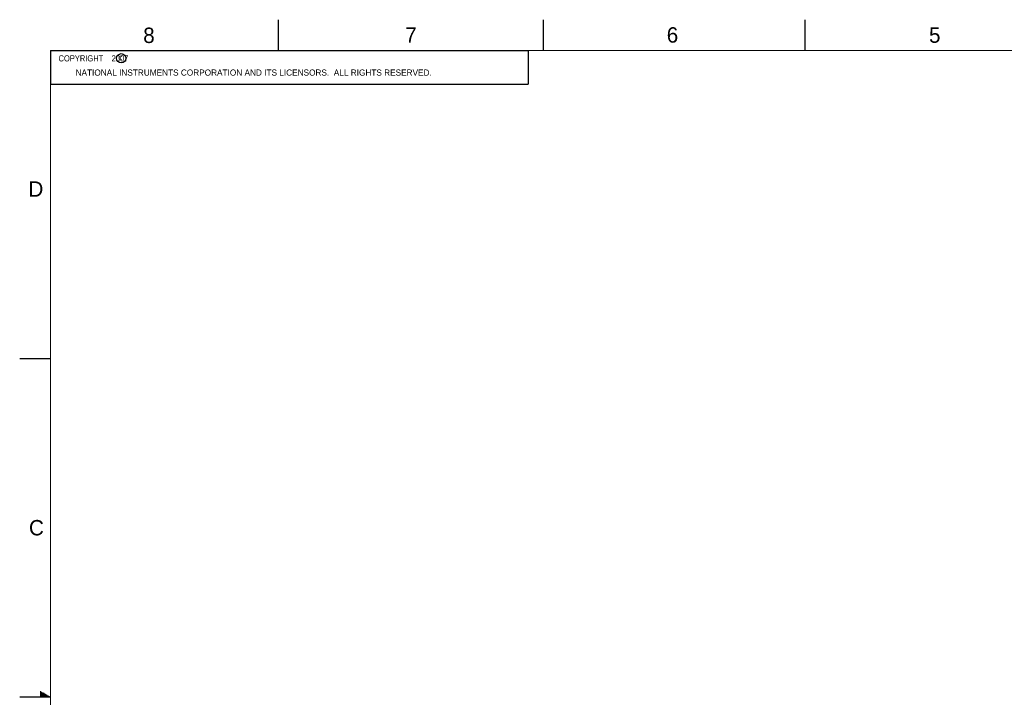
# Model space of a CAD drawing. Header units: inches. Extents: x 0 to 34, y 0 to 22.
# Tile 4 of 15: x 0 to 16, y 11 to 22. Entities that reach past the tile are written whole.
import ezdxf

# ---------------------------------------------------------------- set-up
doc = ezdxf.new("R2010")
doc.units = ezdxf.units.IN
doc.header["$LTSCALE"] = 1.87
doc.header["$MEASUREMENT"] = 0
doc.layers.get('0').update_dxf_attribs({"linetype": 'CONTINUOUS'})
doc.styles.get("Standard").update_dxf_attribs({"font": 'txt', "width": 0.8})

msp = doc.modelspace()

# ---------------------------------------------------------------- linework, layer by layer
at = {"color": 2, "linetype": 'CONTINUOUS'}
for p, q in [((4.2, 21.5), (4.2, 22)), ((8.5, 21.5), (8.5, 22)), ((12.75, 21.5), (12.75, 22)), ((0.5, 21.5), (8.25, 21.5)), ((0.5, 21.5), (0.5, 20.9531)), ((8.25, 21.5), (8.25, 20.9531)), ((0.5, 20.9531), (8.25, 20.9531)), ((0, 16.5), (0.5, 16.5)), ((0.3303, 11.09), (0.3441, 11.09)), ((0.3303, 11.08), (0.3614, 11.08)), ((0.3303, 11.07), (0.3788, 11.07)), ((0.3303, 11.06), (0.3961, 11.06)), ((0.3303, 11.05), (0.4134, 11.05)), ((0.3303, 11.04), (0.4307, 11.04)), ((0.3303, 11.03), (0.448, 11.03)), ((0.5, 11), (0, 11)), ((0.3303, 11.02), (0.4654, 11.02)), ((0.3303, 11.01), (0.4827, 11.01))]:
    msp.add_line(p, q, dxfattribs=at)
at = {"color": 7, "linetype": 'CONTINUOUS', "const_width": 0.02}
for points in [[(0.5, 21.5), (0.5, 0.5)], [(33.5, 21.5), (0.5, 21.5)]]:
    msp.add_lwpolyline(points, dxfattribs=at)
at = {"color": 2, "linetype": 'CONTINUOUS'}
msp.add_circle((1.6484, 21.3727), 0.0754, dxfattribs=at)

# ---------------------------------------------------------------- texts
for s, height, p in [('8', 0.25, (2.0046, 21.6213)), ('7', 0.25, (6.2556, 21.6243)), ('6', 0.25, (10.5012, 21.6272)), ('5', 0.25, (14.7577, 21.6247)), ('c', 0.1, (1.599, 21.3388)), ('NATIONAL INSTRUMENTS CORPORATION AND ITS LICENSORS.  ALL RIGHTS RESERVED.', 0.1, (0.9071, 21.0911)), ('D', 0.25, (0.1424, 19.125)), ('C', 0.25, (0.1508, 13.6246))]:
    msp.add_text(s, height=height, dxfattribs=at).set_placement(p)
at = {"color": 2, "linetype": 'CONTINUOUS', "insert": (0.5625, 21.4219), "char_height": 0.1, "width": 1.52, "attachment_point": 1}
msp.add_mtext('  COPYRIGHT    2007', dxfattribs=at)

doc.saveas('drawing.dxf')
